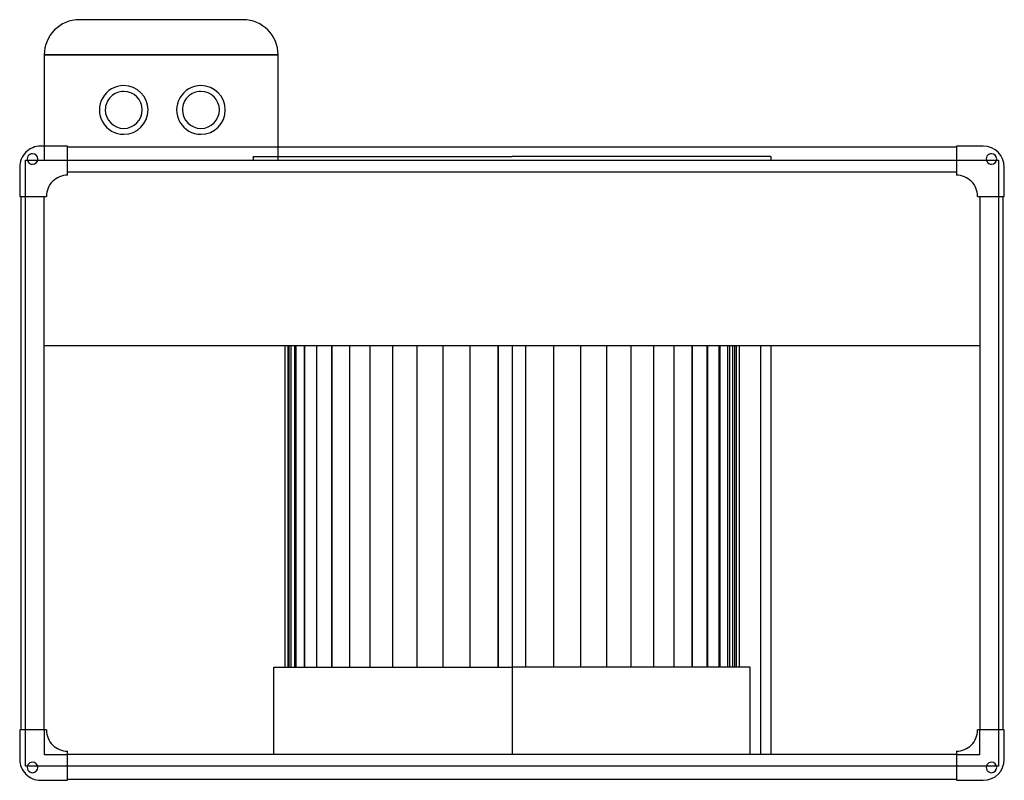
# Model space of a CAD drawing. Header units: millimetres. Extents: x -421 to 421, y -271 to 379.
import ezdxf

# ---------------------------------------------------------------- set-up
doc = ezdxf.new("R2010")
doc.units = ezdxf.units.MM
doc.layers.add('HIDDEN', color=7, linetype='Continuous')
doc.layers.add('THICK', color=7, linetype='Continuous')

msp = doc.modelspace()

# ---------------------------------------------------------------- linework, layer by layer
at = {"layer": 'HIDDEN'}
for p, q in [((-370, 379), (-370, 379)), ((-230, 379), (-230, 379)), ((-400, 349), (-200, 349)), ((-400, 349), (-400, 349)), ((-200, 349), (-200, 349)), ((-403, 271), (-403, 271)), ((-403, 271), (-403, 271)), ((-400, 271), (-400, 258.96)), ((-380, 271), (-380, 271)), ((-380, 271), (-380, 271)), ((-380, 270), (-380, 270)), ((-380, 270), (-380, 270)), ((-200, 258.96), (-200, 270)), ((380, 271), (380, 271)), ((380, 271), (380, 271)), ((380, 270), (380, 270)), ((380, 270), (380, 270)), ((403, 271), (403, 271)), ((403, 271), (403, 271)), ((-221.25, 261.96), (0, 261.96)), ((-221.25, 261.96), (-221.25, 258.96)), ((221.25, 261.96), (0, 261.96)), ((221.25, 261.96), (221.25, 258.96)), ((-421, 253), (-421, 253)), ((-421, 253), (-421, 253)), ((-416, 228), (-416, 258.96)), ((-416, 258.96), (-416, 258.96)), ((-416, 258.96), (-414.38, 258.96)), ((-414.38, 258.96), (-414.38, 258.96)), ((-414.38, 258.96), (-414.38, 258.96)), ((-405.62, 258.96), (-405.62, 258.96)), ((-405.62, 258.96), (-405.62, 258.96)), ((-405.62, 258.96), (-380, 258.96)), ((-400, 258.96), (-400, 258.96)), ((-380, 258.96), (-380, 258.96)), ((-380, 258.96), (-380, 258.96)), ((-380, 258.96), (380, 258.96)), ((-200, 258.96), (-200, 258.96)), ((380, 258.96), (380, 258.96)), ((380, 258.96), (405.62, 258.96)), ((380, 258.96), (380, 258.96)), ((405.62, 258.96), (405.62, 258.96)), ((405.62, 258.96), (405.62, 258.96)), ((414.38, 258.96), (414.38, 258.96)), ((414.38, 258.96), (416, 258.96)), ((414.38, 258.96), (414.38, 258.96)), ((416, 258.96), (416, 228)), ((416, 258.96), (416, 258.96)), ((421, 253), (421, 253)), ((421, 253), (421, 253)), ((-380, 249), (-380, 249)), ((-380, 249), (-380, 249)), ((-380, 246.1), (-380, 246.1)), ((-380, 246.1), (-380, 246.1)), ((380, 249), (380, 249)), ((380, 249), (380, 249)), ((380, 246.1), (380, 246.1)), ((380, 246.1), (380, 246.1)), ((-421, 228), (-421, 228)), ((-421, 228), (-421, 228)), ((-420, 228), (-420, 228)), ((-420, 228), (-420, 228)), ((-416, 228), (-416, 228)), ((-416, -228), (-416, 228)), ((-416, 228), (-416, 228)), ((-400, 228), (-400, 228)), ((-400, 228), (-400, 228)), ((-398.1, 228), (-398.1, 228)), ((-398.1, 228), (-398.1, 228)), ((398.1, 228), (398.1, 228)), ((398.1, 228), (398.1, 228)), ((400, 228), (400, 228)), ((400, 228), (400, 228)), ((416, 228), (416, 228)), ((416, 228), (416, -228)), ((416, 228), (416, 228)), ((420, 228), (420, 228)), ((420, 228), (420, 228)), ((421, 228), (421, 228)), ((421, 228), (421, 228)), ((-400, 100.6), (-400, 100.6)), ((-190.43, -174.3), (-190.43, 100.6)), ((-188.92, -174.3), (-188.92, 100.6)), ((-188.92, -174.3), (-188.92, 100.6)), ((-184.44, -174.3), (-184.44, 100.6)), ((-184.44, -174.3), (-184.44, 100.6)), ((-177.05, -174.3), (-177.05, 100.6)), ((-177.05, -174.3), (-177.05, 100.6)), ((-166.87, -174.3), (-166.87, 100.6)), ((-166.87, -174.3), (-166.87, 100.6)), ((-154.06, -174.3), (-154.06, 100.6)), ((-154.06, -174.3), (-154.06, 100.6)), ((-138.81, -174.3), (-138.81, 100.6)), ((-121.38, -174.3), (-121.38, 100.6)), ((-102.04, -174.3), (-102.04, 100.6)), ((-81.08, -174.3), (-81.08, 100.6)), ((-58.85, -174.3), (-58.85, 100.6)), ((-35.68, -174.3), (-35.68, 100.6)), ((-11.96, -174.3), (-11.96, 100.6)), ((0, 100.6), (0, 100.6)), ((0, 100.6), (0, 100.6)), ((11.96, -174.3), (11.96, 100.6)), ((11.96, -174.3), (11.96, 100.6)), ((35.68, -174.3), (35.68, 100.6)), ((35.68, -174.3), (35.68, 100.6)), ((58.85, -174.3), (58.85, 100.6)), ((58.85, -174.3), (58.85, 100.6)), ((81.08, -174.3), (81.08, 100.6)), ((81.08, -174.3), (81.08, 100.6)), ((102.04, -174.3), (102.04, 100.6)), ((102.04, -174.3), (102.04, 100.6)), ((121.38, -174.3), (121.38, 100.6)), ((121.38, -174.3), (121.38, 100.6)), ((138.81, -174.3), (138.81, 100.6)), ((138.81, -174.3), (138.81, 100.6)), ((154.06, -174.3), (154.06, 100.6)), ((154.06, -174.3), (154.06, 100.6)), ((154.08, 100.6), (154.08, -174.3)), ((166.87, -174.3), (166.87, 100.6)), ((166.87, -174.3), (166.87, 100.6)), ((167.15, 100.6), (167.15, -174.3)), ((177.05, -174.3), (177.05, 100.6)), ((177.05, -174.3), (177.05, 100.6)), ((177.85, 100.6), (177.85, -174.3)), ((184.44, -174.3), (184.44, 100.6)), ((184.44, -174.3), (184.44, 100.6)), ((186.04, 100.6), (186.04, -174.3)), ((188.92, -174.3), (188.92, 100.6)), ((188.92, -174.3), (188.92, 100.6)), ((190.43, -174.3), (190.43, 100.6)), ((191.56, 100.6), (191.56, -174.3)), ((194.35, 100.6), (194.35, -174.3)), ((212.4, 100.6), (212.4, -249)), ((400, 100.6), (400, 100.6)), ((203.55, -174.3), (0, -174.3)), ((203.55, -249), (203.55, -174.3)), ((-421, -228), (-421, -228)), ((-421, -228), (-421, -228)), ((-420, -228), (-420, -228)), ((-420, -228), (-420, -228)), ((-416, -258.96), (-416, -228)), ((-416, -228), (-416, -228)), ((-416, -228), (-416, -228)), ((-400, -228), (-400, -249)), ((-400, -228), (-400, -228)), ((-400, -228), (-400, -228)), ((-398.1, -228), (-398.1, -228)), ((-398.1, -228), (-398.1, -228)), ((398.1, -228), (398.1, -228)), ((398.1, -228), (398.1, -228)), ((400, -228), (400, -228)), ((400, -249), (400, -228)), ((400, -228), (400, -228)), ((416, -228), (416, -228)), ((416, -228), (416, -258.96)), ((416, -228), (416, -228)), ((420, -228), (420, -228)), ((420, -228), (420, -228)), ((421, -228), (421, -228)), ((421, -228), (421, -228)), ((-400, -249), (-380, -249)), ((-400, -249), (-400, -249)), ((-380, -246.1), (-380, -246.1)), ((-380, -246.1), (-380, -246.1)), ((-380, -249), (-380, -249)), ((-380, -249), (-380, -249)), ((0, -249), (0, -249)), ((0, -249), (0, -249)), ((380, -246.1), (380, -246.1)), ((380, -246.1), (380, -246.1)), ((380, -249), (380, -249)), ((380, -249), (400, -249)), ((380, -249), (380, -249)), ((400, -249), (400, -249)), ((-421, -253), (-421, -253)), ((-421, -253), (-421, -253)), ((-414.38, -258.96), (-416, -258.96)), ((-416, -258.96), (-416, -258.96)), ((-414.38, -258.96), (-414.38, -258.96)), ((-414.38, -258.96), (-414.38, -258.96)), ((-405.62, -258.96), (-405.62, -258.96)), ((-405.62, -258.96), (-405.62, -258.96)), ((-380, -258.96), (-405.62, -258.96)), ((-380, -258.96), (-380, -258.96)), ((-380, -258.96), (-380, -258.96)), ((380, -258.96), (-380, -258.96)), ((380, -258.96), (380, -258.96)), ((405.62, -258.96), (380, -258.96)), ((380, -258.96), (380, -258.96)), ((405.62, -258.96), (405.62, -258.96)), ((405.62, -258.96), (405.62, -258.96)), ((414.38, -258.96), (414.38, -258.96)), ((416, -258.96), (414.38, -258.96)), ((414.38, -258.96), (414.38, -258.96)), ((416, -258.96), (416, -258.96)), ((421, -253), (421, -253)), ((421, -253), (421, -253)), ((-403, -271), (-403, -271)), ((-403, -271), (-403, -271)), ((-380, -270), (-380, -270)), ((-380, -270), (-380, -270)), ((-380, -271), (-380, -271)), ((-380, -271), (-380, -271)), ((380, -270), (380, -270)), ((380, -270), (380, -270)), ((380, -271), (380, -271)), ((380, -271), (380, -271)), ((403, -271), (403, -271)), ((403, -271), (403, -271))]:
    msp.add_line(p, q, dxfattribs=at)
for centre, radius, start, end in [((-332, 301.9), 20.8, 89.99998, 270.00002), ((-332, 301.9), 20.8, 270.00002, 89.99998), ((-266, 301.9), 20.8, 89.99998, 270.00002), ((-266, 301.9), 20.8, 270.00002, 89.99998), ((-332, 301.9), 15.8, 89.99998, 180.00002), ((-332, 301.9), 15.8, 0, 89.99998), ((-266, 301.9), 15.8, 89.99998, 180.00002), ((-266, 301.9), 15.8, 0, 89.99998), ((-332, 301.9), 15.8, 180.00002, 0), ((-266, 301.9), 15.8, 180.00002, 0)]:
    msp.add_arc(centre, radius, start, end, dxfattribs=at)
at = {"layer": 'THICK'}
for p, q in [((-230, 379), (-370, 379)), ((-200, 349), (-400, 349)), ((-400, 349), (-400, 271)), ((-200, 270), (-200, 349)), ((-380, 271), (-403, 271)), ((-380, 246.1), (-380, 271)), ((380, 270), (-380, 270)), ((380, 271), (380, 246.1)), ((403, 271), (380, 271)), ((-421, 253), (-421, 228)), ((-414.38, 258.96), (-405.62, 258.96)), ((405.62, 258.96), (414.38, 258.96)), ((421, 228), (421, 253)), ((-380, 249), (380, 249)), ((-421, 228), (-398.1, 228)), ((-420, 228), (-420, -228)), ((-400, -228), (-400, 228)), ((398.1, 228), (421, 228)), ((400, 228), (400, -228)), ((420, -228), (420, 228)), ((-400, 100.6), (400, 100.6)), ((-194.35, 100.6), (-194.35, -174.3)), ((-191.56, 100.6), (-191.56, -174.3)), ((-186.04, 100.6), (-186.04, -174.3)), ((-177.85, 100.6), (-177.85, -174.3)), ((-167.15, 100.6), (-167.15, -174.3)), ((-154.08, 100.6), (-154.08, -174.3)), ((-138.81, -174.3), (-138.81, 100.6)), ((-121.38, -174.3), (-121.38, 100.6)), ((-102.04, -174.3), (-102.04, 100.6)), ((-81.08, -174.3), (-81.08, 100.6)), ((-58.85, -174.3), (-58.85, 100.6)), ((-35.68, -174.3), (-35.68, 100.6)), ((-11.96, 100.6), (-11.96, -174.3)), ((0, 100.6), (0, -249)), ((221.25, 100.6), (221.25, -249)), ((-203.55, -174.3), (0, -174.3)), ((-203.55, -249), (-203.55, -174.3)), ((-421, -228), (-421, -253)), ((-398.1, -228), (-421, -228)), ((421, -228), (398.1, -228)), ((421, -253), (421, -228)), ((-380, -271), (-380, -246.1)), ((380, -249), (-380, -249)), ((380, -246.1), (380, -271)), ((-405.62, -258.96), (-414.38, -258.96)), ((414.38, -258.96), (405.62, -258.96)), ((-403, -271), (-380, -271)), ((-380, -270), (380, -270)), ((380, -271), (403, -271))]:
    msp.add_line(p, q, dxfattribs=at)
for centre, radius, start, end in [((-403, 253), 18, 89.99998, 180.00002), ((403, 253), 18, 0, 89.99998), ((-410, 260), 4.5, 89.99998, 270.00002), ((-410, 260), 4.5, 270.00002, 89.99998), ((410, 260), 4.5, 89.99998, 270.00002), ((410, 260), 4.5, 270.00002, 89.99998), ((-380.1, 228.1), 18, 89.99998, 180.31832), ((-380.1, 228.1), 18, 89.6817, 89.99998), ((380.1, 228.1), 18, 89.99998, 90.31832), ((380.1, 228.1), 18, 359.68166, 89.99998), ((-380.1, -228.1), 18, 179.68168, 270.00002), ((380.1, -228.1), 18, 270.00002, 0.31834), ((-380.1, -228.1), 18, 270.00002, 270.3183), ((380.1, -228.1), 18, 269.68168, 270.00002), ((-403, -253), 18, 180.00002, 270.00002), ((-410, -260), 4.5, 89.99998, 270.00002), ((-410, -260), 4.5, 270.00002, 89.99998), ((403, -253), 18, 270.00002, 0), ((410, -260), 4.5, 89.99998, 270.00002), ((410, -260), 4.5, 270.00002, 89.99998)]:
    msp.add_arc(centre, radius, start, end, dxfattribs=at)
for centre, major_axis in [((-370, 349), (-30, 0)), ((-230, 349), (0, 30))]:
    msp.add_ellipse(centre, major_axis=major_axis, ratio=1, start_param=-1.570796, end_param=0, dxfattribs=at)

doc.saveas('drawing.dxf')
